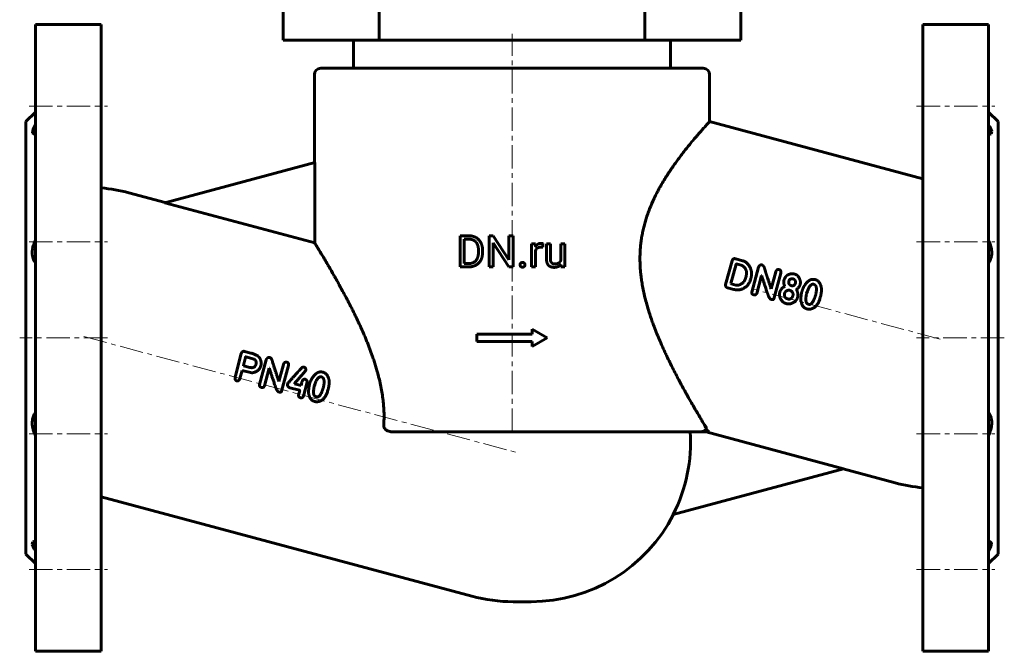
# Model space of a CAD drawing. Header units: millimetres. Extents: x -157 to 157, y -189 to 191.
# Tile 1 of 2: x -157 to 157, y -189 to 13. Entities that reach past the tile are written whole.
import ezdxf

# ---------------------------------------------------------------- set-up
doc = ezdxf.new("R2010")
doc.units = ezdxf.units.MM
doc.linetypes.add('K5LT_AXLED', pattern=[12, 7.5, -1.5, 1.5, -1.5])
doc.linetypes.add('K5LT_BASIC', pattern=[0])
doc.layers.add('Системный слой (1)', color=7, linetype='Continuous', true_color=0x6c6c6c)

# ---------------------------------------------------------------- blocks, each defined once
blk = doc.blocks.new('U10')
at = {"layer": 'Системный слой (1)', "color": 150, "linetype": 'K5LT_BASIC', "lineweight": 60, "true_color": 0x0080ff}
for p, q in [((152.37, -21.2), (152, -20.58)), ((152.97, -22.63), (152.37, -21.2)), ((152, -23.58), (152.08, -23.58)), ((152.08, -23.58), (152.16, -23.59)), ((152.16, -23.59), (152.23, -23.59)), ((152.23, -23.59), (152.76, -23.45)), ((152.76, -23.45), (152.97, -22.63))]:
    blk.add_line(p, q, dxfattribs=at)
blk = doc.blocks.new('U11')
at = {"layer": 'Системный слой (1)', "color": 150, "linetype": 'K5LT_BASIC', "lineweight": 60, "true_color": 0x0080ff}
for p, q in [((-152, -20.58), (-152.84, -22.18)), ((-152.84, -22.18), (-152.93, -23.24)), ((-152.93, -23.24), (-152.23, -23.59)), ((-152.23, -23.59), (-152.16, -23.59)), ((-152.16, -23.59), (-152.08, -23.58)), ((-152.08, -23.58), (-152, -23.58))]:
    blk.add_line(p, q, dxfattribs=at)
blk = doc.blocks.new('U12')
at = {"layer": 'Системный слой (1)', "color": 150, "linetype": 'K5LT_BASIC', "lineweight": 60, "true_color": 0x0080ff}
for p, q in [((-152.76, -153.55), (-152.97, -154.36)), ((-152.23, -153.41), (-152.76, -153.55)), ((-152.16, -153.41), (-152.23, -153.41)), ((-152.08, -153.42), (-152.16, -153.41)), ((-152, -153.42), (-152.08, -153.42)), ((-152.97, -154.36), (-152.38, -155.8)), ((-152.38, -155.8), (-152, -156.42))]:
    blk.add_line(p, q, dxfattribs=at)
blk = doc.blocks.new('U13')
at = {"layer": 'Системный слой (1)', "color": 150, "linetype": 'K5LT_BASIC', "lineweight": 60, "true_color": 0x0080ff}
for p, q in [((152.08, -153.42), (152, -153.42)), ((152.16, -153.41), (152.08, -153.42)), ((152.23, -153.41), (152.16, -153.41)), ((152.93, -153.76), (152.23, -153.41)), ((152.84, -154.82), (152.93, -153.76)), ((152, -156.42), (152.84, -154.82))]:
    blk.add_line(p, q, dxfattribs=at)

msp = doc.modelspace()

# ---------------------------------------------------------------- linework, layer by layer
at = {"layer": 'Системный слой (1)', "color": 150, "linetype": 'K5LT_BASIC', "lineweight": 60, "true_color": 0x0080ff}
for p, q in [((-73, 6.5), (-73, 16.5)), ((-42.34, 6.5), (-42.34, 16.5)), ((42.34, 6.5), (42.34, 16.5)), ((73, 6.5), (73, 16.5)), ((-152, 11.5), (-131, 11.5)), ((-152, 11.5), (-152, -188.5)), ((-131, 11.5), (-131, -188.5)), ((152, 11.5), (131, 11.5)), ((131, 11.5), (131, -188.5)), ((152, 11.5), (152, -188.5)), ((-73, 6.5), (-42.34, 6.5)), ((-50.5, -2.5), (-50.5, 6.5)), ((-42.34, 6.5), (42.34, 6.5)), ((42.34, 6.5), (73, 6.5)), ((50.5, -2.5), (50.5, 6.5)), ((-61, -2.5), (61, -2.5)), ((-63, -32.61), (-63, -4.5)), ((63, -19.51), (63, -4.5)), ((-155, -19.5), (-152, -16.5)), ((155, -19.5), (152, -16.5)), ((-155, -19.5), (-155, -157.5)), ((131, -37.73), (63, -19.51)), ((155, -19.5), (155, -157.5)), ((-110.75, -45.4), (-62.93, -32.59)), ((-62.93, -58.22), (-62.93, -32.59)), ((-122.2, -42.24), (-110.57, -45.35)), ((-110.75, -45.4), (-62.93, -58.22)), ((-16.57, -65.87), (-16.57, -55.94)), ((-16.57, -55.94), (-13.76, -55.94)), ((-7.31, -55.94), (-6, -55.94)), ((-7.31, -65.87), (-7.31, -55.94)), ((-6, -55.94), (-0.98, -63.62)), ((-0.98, -55.94), (0.33, -55.94)), ((-0.98, -63.62), (-0.98, -55.94)), ((0.33, -65.87), (0.33, -55.94)), ((-15.26, -64.8), (-15.26, -57.02)), ((-15.26, -57.02), (-13.76, -57.02)), ((-6, -65.87), (-6, -58.21)), ((-6, -58.21), (-1, -65.87)), ((6.25, -65.87), (6.25, -58.49)), ((6.25, -58.49), (7.48, -58.49)), ((7.48, -58.49), (7.51, -59.33)), ((9.81, -59.62), (9.82, -58.45)), ((10.99, -63.25), (10.99, -58.49)), ((10.99, -58.49), (12.25, -58.49)), ((12.25, -63.26), (12.25, -58.49)), ((15.53, -58.49), (16.8, -58.49)), ((15.53, -63.86), (15.53, -58.49)), ((16.8, -65.87), (16.8, -58.49)), ((-10.69, -61.2), (-10.69, -60.6)), ((-9.38, -61.2), (-9.38, -60.61)), ((7.52, -65.87), (7.52, -60.63)), ((-16.57, -65.87), (-13.89, -65.87)), ((-15.26, -64.8), (-13.89, -64.8)), ((-7.31, -65.87), (-6, -65.87)), ((-1, -65.87), (0.33, -65.87)), ((6.25, -65.87), (7.52, -65.87)), ((15.57, -65.14), (15.59, -65.87)), ((15.59, -65.87), (16.8, -65.87)), ((68.13, -71.53), (70.17, -63.92)), ((69.84, -71.2), (71.53, -64.99)), ((71.12, -63.25), (71.35, -63.29)), ((73.55, -63.88), (71.35, -63.29)), ((73.05, -65.32), (71.62, -64.93)), ((76.51, -73.89), (78.64, -65.93)), ((74.55, -69.25), (74.66, -68.81)), ((78.04, -74.3), (79.57, -68.61)), ((79.64, -68.63), (79.57, -68.61)), ((82.67, -72.85), (84.12, -67.44)), ((83.51, -76), (85.71, -67.82)), ((69.9, -71.26), (69.84, -71.2)), ((71.35, -71.65), (69.9, -71.26)), ((86.97, -72.02), (86.98, -71.98)), ((89.68, -69.69), (89.6, -69.67)), ((70.78, -73.06), (68.76, -72.52)), ((82.67, -72.85), (82.6, -72.83)), ((90.73, -73.1), (90.74, -73.06)), ((93.95, -74.39), (94.19, -73.66)), ((98.38, -75.39), (98.39, -75.35)), ((82.81, -76.27), (82.56, -76.21)), ((87.56, -77.59), (87.41, -77.55)), ((88, -76.08), (87.82, -76.03)), ((91.07, -75.59), (91.08, -75.56)), ((94.75, -77.81), (94.43, -77.73)), ((-11.25, -87.37), (6.38, -87.37)), ((-11.25, -89.62), (-11.25, -87.37)), ((6.38, -87.37), (6.38, -85.69)), ((6.38, -85.69), (11.25, -88.5)), ((-11.25, -89.62), (6.38, -89.62)), ((6.38, -91.31), (11.25, -88.5)), ((6.38, -91.31), (6.38, -89.62)), ((-86.34, -93.46), (-88.22, -100.6)), ((-85.27, -92.82), (-83.3, -93.35)), ((-85.65, -97.29), (-85.59, -97.39)), ((-84.88, -94.55), (-82.24, -95.26)), ((-78.36, -95.46), (-80.49, -103.43)), ((-72.88, -96.97), (-74.33, -102.39)), ((-86.07, -98.87), (-86.77, -101.5)), ((-86.07, -98.87), (-83, -99.69)), ((-85.59, -97.39), (-83.58, -97.92)), ((-77.43, -98.15), (-78.96, -103.84)), ((-77.43, -98.15), (-77.36, -98.16)), ((-71.29, -97.35), (-73.49, -105.54)), ((-74.4, -102.37), (-74.33, -102.39)), ((-69.34, -103.01), (-69.38, -103.16)), ((-69.38, -103.16), (-67.27, -103.72)), ((-66.99, -102.65), (-67.27, -103.72)), ((-65.34, -102.67), (-66.53, -107.12)), ((-62.81, -103.19), (-63.05, -103.93)), ((-74.44, -105.74), (-74.19, -105.81)), ((-70.83, -104.41), (-67.75, -105.24)), ((-67.7, -105.33), (-68.08, -106.74)), ((-58.61, -104.89), (-58.62, -104.92)), ((-62.57, -107.26), (-62.25, -107.35)), ((-37.84, -118.5), (59.58, -118.5)), ((59.58, -118.5), (62.75, -118.5)), ((105.75, -130.26), (61.87, -118.5)), ((105.75, -130.26), (51.4, -144.82)), ((122.2, -134.76), (105.57, -130.31)), ((-131, -139.27), (-12.8, -170.94)), ((-155, -157.5), (-152, -160.5)), ((155, -157.5), (152, -160.5)), ((0.39, -172.67), (6.06, -172.67)), ((-152, -188.5), (-131, -188.5)), ((152, -188.5), (131, -188.5))]:
    msp.add_line(p, q, dxfattribs=at)
at = {"layer": 'Системный слой (1)', "color": 30, "linetype": 'K5LT_AXLED', "lineweight": 18, "true_color": 0xff8000}
for p, q in [((0, -118.5), (0, 8.5)), ((-154, -14.59), (-129, -14.59)), ((129, -14.59), (154, -14.59)), ((-154, -57.89), (-129, -57.89)), ((129, -57.89), (154, -57.89)), ((136.55, -88.92), (76.38, -72.79)), ((-129, -88.5), (-157, -88.5)), ((-136.55, -88.08), (1.55, -125.09)), ((157, -88.5), (129, -88.5)), ((-154, -119.11), (-129, -119.11)), ((129, -119.11), (154, -119.11)), ((-154, -162.41), (-129, -162.41)), ((129, -162.41), (154, -162.41))]:
    msp.add_line(p, q, dxfattribs=at)
at = {"layer": 'Системный слой (1)', "color": 150, "linetype": 'K5LT_BASIC', "lineweight": 60, "true_color": 0x0080ff}
for centre, radius, start, end in [((-61, -4.5), 2, 90, 180), ((61, -4.5), 2, 0, 90), ((-135.39, -91.5), 51, 75, 85.0564), ((6.06, -121.67), 50.91, 332.9522, 3.5737), ((135.39, -85.5), 51, 255, 265.0564), ((6.06, -121.67), 51, 270, 333.0473), ((0.39, -121.67), 51, 255, 270)]:
    msp.add_arc(centre, radius, start, end, dxfattribs=at)
msp.add_ellipse((105.54, -80.61), major_axis=(-43.23, -37.47), ratio=0.239236, start_param=6.158382, end_param=6.327479, dxfattribs=at)
for points, degree, knots in [([(40.91, -60.18), (40.95, -59.63), (41.06, -58.53), (41.27, -56.89), (41.56, -55.25), (41.9, -53.63), (42.31, -52.03), (42.78, -50.44), (43.31, -48.88), (44.12, -46.72), (45.12, -44.42), (46.16, -42.34), (46.88, -40.99), (47.6, -39.69), (48.46, -38.23), (49.46, -36.64), (50.42, -35.16), (51.39, -33.75), (52.34, -32.41), (53.27, -31.15), (54.16, -29.97), (55.05, -28.81), (55.99, -27.64), (56.78, -26.66), (57.59, -25.68), (58.26, -24.89), (58.96, -24.07), (59.53, -23.4), (60.06, -22.79), (60.51, -22.28), (60.93, -21.8), (61.38, -21.3), (61.83, -20.8), (62.21, -20.38), (62.53, -20.02), (62.79, -19.74), (62.96, -19.56), (63, -19.51), (63, -19.51)], 3, [0, 0, 0, 0, 0.875712, 1.756933, 2.644614, 3.54016, 4.43648, 5.340904, 6.249829, 7.165802, 9.205956, 10.535147, 11.233544, 11.944748, 13.22821, 14.362699, 15.514555, 16.666461, 17.803677, 18.922552, 20.017292, 21.09159, 22.307131, 23.657484, 24.315662, 25.768342, 26.60226, 27.628878, 28.643371, 29.444109, 30.242582, 31.246607, 32.467614, 33.704905, 34.747132, 36.157233, 37.61032, 39, 39, 39, 39]), ([(-152, -57.38), (-152.14, -57.67), (-152.39, -58.23), (-152.67, -59.06), (-152.83, -59.71), (-152.93, -60.28), (-152.99, -60.78), (-153.01, -61.35), (-152.98, -61.89), (-152.91, -62.43), (-152.8, -62.93), (-152.64, -63.42), (-152.42, -63.95), (-152.19, -64.33), (-152.03, -64.56), (-152, -64.6)], 3, [0, 0, 0, 0, 1.857405, 3.504967, 4.987178, 5.774579, 6.860742, 7.999616, 9.263896, 10.230907, 11.537108, 12.694943, 13.774138, 15.665613, 16, 16, 16, 16]), ([(-40.89, -116.5), (-40.86, -115.97), (-40.82, -115.05), (-40.8, -113.71), (-40.81, -112.61), (-40.86, -111.48), (-40.93, -110.32), (-41.07, -108.71), (-41.31, -106.79), (-41.69, -104.57), (-42.15, -102.4), (-42.58, -100.62), (-43, -99.11), (-43.38, -97.78), (-43.85, -96.29), (-44.31, -94.9), (-44.76, -93.62), (-45.2, -92.44), (-45.65, -91.24), (-46.13, -90.04), (-46.79, -88.41), (-47.66, -86.38), (-48.74, -84), (-49.66, -82.06), (-50.45, -80.43), (-51.13, -79.08), (-51.86, -77.65), (-52.74, -75.93), (-53.68, -74.17), (-54.65, -72.39), (-55.48, -70.88), (-56.2, -69.61), (-57.18, -67.88), (-58.1, -66.28), (-59.14, -64.51), (-59.94, -63.15), (-60.65, -61.97), (-61.18, -61.09), (-61.63, -60.35), (-62.03, -59.68), (-62.4, -59.08), (-62.67, -58.64), (-62.84, -58.36), (-62.91, -58.25), (-62.93, -58.22)], 3, [0, 0, 0, 0, 0.855613, 1.474452, 2.13922, 2.624122, 3.281791, 4.004836, 5.206587, 6.395962, 7.649709, 8.812136, 9.397612, 10.236111, 11.101628, 11.99432, 12.68898, 13.398352, 14.130425, 14.870287, 15.627358, 17.17083, 18.728962, 20.287354, 21.064576, 22.091068, 23.110748, 24.123577, 25.831015, 27.075855, 28.296018, 29.491147, 30.282142, 32.793218, 33.950868, 35.644391, 37.261114, 38.288349, 39.281203, 40.676324, 41.813015, 43.14974, 44.274634, 45, 45, 45, 45]), ([(9.26, -58.35), (8.66, -58.35), (7.8, -58.87), (7.51, -59.33), (7.51, -59.33)], 2, [0, 0, 0, 1.487612, 2.975224, 3, 3, 3]), ([(152, -64.6), (152.14, -64.41), (152.37, -64.04), (152.6, -63.52), (152.77, -63.03), (152.88, -62.61), (152.95, -62.14), (153, -61.69), (153, -61.18), (152.97, -60.64), (152.89, -60.01), (152.74, -59.31), (152.48, -58.48), (152.22, -57.84), (152.04, -57.45), (152, -57.38)], 3, [0, 0, 0, 0, 1.80214, 3.280542, 4.125438, 5.427933, 6.191951, 7.243854, 8.312192, 9.354191, 10.565896, 12.045751, 13.522724, 15.525129, 16, 16, 16, 16]), ([(61.53, -116.5), (61.31, -116.13), (60.9, -115.44), (60.01, -113.96), (59.13, -112.48), (58.1, -110.71), (57.18, -109.12), (56.25, -107.49), (55.48, -106.11), (54.7, -104.7), (53.94, -103.3), (53.1, -101.74), (52.36, -100.33), (51.39, -98.45), (50.37, -96.41), (49.49, -94.58), (48.61, -92.72), (47.71, -90.73), (46.71, -88.4), (45.92, -86.46), (45.27, -84.77), (44.75, -83.35), (44.2, -81.78), (43.73, -80.35), (43.22, -78.68), (42.69, -76.81), (42.15, -74.63), (41.72, -72.59), (41.39, -70.68), (41.15, -68.92), (40.98, -67.3), (40.84, -65.43), (40.79, -63.52), (40.82, -61.66), (40.88, -60.63), (40.91, -60.18)], 3, [0, 0, 0, 0, 1.631896, 2.709918, 5.165398, 6.088248, 7.536318, 9.259187, 9.973934, 10.698693, 12.397886, 12.983578, 13.93867, 15.271313, 16.701488, 17.865957, 18.679774, 20.095317, 21.431713, 22.74846, 23.400667, 24.257522, 25.108147, 25.952196, 26.570929, 27.764205, 28.888304, 29.920875, 30.88169, 31.748549, 32.54284, 33.275586, 34.497858, 35.342489, 36, 36, 36, 36]), ([(13.41, -66.01), (14.2, -66.01), (15.24, -65.52), (15.57, -65.14)], 2, [0, 0, 0, 1.060722, 2, 2, 2]), ([(-152, -112.4), (-152.12, -112.57), (-152.34, -112.92), (-152.58, -113.43), (-152.76, -113.93), (-152.89, -114.43), (-152.98, -115.02), (-153.01, -115.63), (-152.98, -116.26), (-152.9, -116.92), (-152.76, -117.58), (-152.54, -118.34), (-152.29, -119), (-152.08, -119.47), (-152, -119.62)], 3, [0, 0, 0, 0, 1.496771, 2.931769, 3.85677, 5.00939, 6.159277, 7.515789, 8.601247, 9.790625, 11.217415, 12.264204, 14.072852, 15, 15, 15, 15]), ([(152, -119.62), (152.13, -119.35), (152.37, -118.82), (152.61, -118.1), (152.79, -117.47), (152.89, -116.98), (152.95, -116.51), (152.99, -116.08), (153.01, -115.57), (152.98, -115.03), (152.9, -114.47), (152.76, -113.93), (152.6, -113.48), (152.36, -112.95), (152.16, -112.62), (152, -112.4)], 3, [0, 0, 0, 0, 1.724043, 3.336065, 4.333116, 5.519392, 6.21214, 7.14307, 8.101199, 9.340106, 10.582137, 11.765213, 13.069859, 13.946319, 16, 16, 16, 16]), ([(-37.84, -118.5), (-38.01, -118.5), (-38.36, -118.48), (-38.82, -118.41), (-39.2, -118.32), (-39.45, -118.23), (-39.62, -118.16), (-39.78, -118.09), (-40, -117.97), (-40.28, -117.78), (-40.46, -117.6), (-40.61, -117.43), (-40.69, -117.3), (-40.8, -117.09), (-40.85, -116.93), (-40.87, -116.83)], 3, [0, 0, 0, 0, 2.312048, 4.460963, 5.973392, 7.347538, 7.773961, 8.313152, 9.683982, 10.954352, 12.639923, 12.949562, 13.877299, 14.634694, 16, 16, 16, 16]), ([(59.58, -118.5), (59.66, -118.5), (59.81, -118.5), (60.03, -118.49), (60.24, -118.47), (60.41, -118.45), (60.54, -118.43), (60.63, -118.41), (60.72, -118.39), (60.8, -118.37), (60.88, -118.35), (60.96, -118.33), (61.02, -118.3), (61.08, -118.28), (61.14, -118.26), (61.19, -118.24), (61.25, -118.21), (61.31, -118.18), (61.36, -118.15), (61.42, -118.11), (61.49, -118.07), (61.57, -118.01), (61.63, -117.95), (61.68, -117.9), (61.74, -117.83), (61.8, -117.75), (61.85, -117.68), (61.88, -117.62), (61.9, -117.57), (61.92, -117.51), (61.93, -117.46), (61.94, -117.4), (61.95, -117.34), (61.95, -117.27), (61.95, -117.2), (61.94, -117.13), (61.92, -117.06), (61.9, -116.99), (61.87, -116.92), (61.83, -116.84), (61.77, -116.75), (61.67, -116.63), (61.59, -116.55), (61.53, -116.5)], 3, [0, 0, 0, 0, 3.338929, 6.151774, 8.599751, 10.788961, 11.850158, 12.850221, 13.800751, 14.658674, 15.479875, 16.192018, 16.834725, 17.380229, 17.897733, 18.336262, 18.722505, 19.307752, 19.713567, 20.010097, 20.565217, 21.219825, 21.594234, 21.900934, 22.255602, 23.048578, 23.717878, 24.198488, 24.646104, 25.202617, 25.922413, 26.378849, 27.243545, 28.329339, 29.317886, 30.360896, 31.428409, 32.643735, 34.038121, 35.604133, 37.302204, 40.042453, 44, 44, 44, 44])]:
    msp.add_open_spline(points, degree=degree, knots=knots, dxfattribs=at)
for points, degree in [([(-9.38, -60.61), (-9.38, -59.53), (-10.01, -57.81), (-11.18, -56.59), (-12.79, -55.94), (-13.76, -55.94)], 2), ([(-10.69, -60.6), (-10.69, -59.75), (-11.1, -58.41), (-11.89, -57.49), (-13.03, -57.02), (-13.76, -57.02)], 2), ([(8.43, -59.7), (8.76, -59.57), (9.2, -59.57)], 2), ([(9.2, -59.57), (9.38, -59.57), (9.52, -59.58)], 2), ([(9.58, -58.38), (9.4, -58.35), (9.26, -58.35)], 2), ([(9.52, -59.58), (9.66, -59.59), (9.81, -59.62)], 2), ([(9.82, -58.45), (9.75, -58.41), (9.58, -58.38)], 2), ([(-13.89, -64.8), (-12.82, -64.8), (-11.4, -63.91), (-10.69, -62.29), (-10.69, -61.2)], 2), ([(-13.89, -65.87), (-12.85, -65.87), (-11.19, -65.22), (-10.01, -64.01), (-9.38, -62.28), (-9.38, -61.2)], 2), ([(7.52, -60.63), (7.65, -60.32), (7.86, -60.09)], 2), ([(7.86, -60.09), (8.1, -59.84), (8.43, -59.7)], 2), ([(2.77, -64.66), (2.57, -64.88), (2.57, -65.2)], 2), ([(2.57, -65.2), (2.57, -65.52), (2.77, -65.73)], 2), ([(3.35, -64.44), (2.97, -64.44), (2.77, -64.66)], 2), ([(2.77, -65.73), (2.97, -65.95), (3.35, -65.95)], 2), ([(3.94, -64.66), (3.74, -64.44), (3.35, -64.44)], 2), ([(3.35, -65.95), (3.74, -65.95), (3.94, -65.73)], 2), ([(4.14, -65.2), (4.14, -64.88), (3.94, -64.66)], 2), ([(3.94, -65.73), (4.14, -65.52), (4.14, -65.2)], 2), ([(10.99, -63.25), (10.99, -63.99), (11.34, -65.04), (11.66, -65.37)], 2), ([(11.66, -65.37), (11.98, -65.69), (12.87, -66.01), (13.41, -66.01)], 2), ([(12.36, -64.09), (12.25, -63.76), (12.25, -63.26)], 2), ([(12.67, -64.6), (12.48, -64.41), (12.36, -64.09)], 2), ([(13.11, -64.86), (12.86, -64.79), (12.67, -64.6)], 2), ([(13.61, -64.94), (13.35, -64.94), (13.11, -64.86)], 2), ([(14.88, -64.63), (14.41, -64.94), (13.61, -64.94)], 2), ([(15.53, -63.86), (15.32, -64.34), (14.88, -64.63)], 2), ([(71.12, -63.25), (70.51, -63.11), (70.17, -63.92)], 2), ([(71.62, -64.93), (71.54, -64.93), (71.53, -64.99)], 2), ([(73.58, -65.54), (73.25, -65.37), (73.05, -65.32)], 2), ([(76.32, -67.17), (75.58, -64.43), (73.55, -63.88)], 2), ([(74.66, -68.81), (75.21, -66.76), (73.58, -65.54)], 2), ([(79.76, -65.25), (79.04, -65.06), (78.64, -65.93)], 2), ([(80.69, -66.91), (80.42, -65.43), (79.76, -65.25)], 2), ([(76.15, -69.68), (76.54, -68.23), (76.32, -67.17)], 2), ([(79.64, -68.63), (80.13, -70.37), (81.43, -74.12)], 2), ([(82.6, -72.83), (81.58, -69.57), (80.69, -66.91)], 2), ([(85.24, -66.75), (84.37, -66.52), (84.12, -67.44)], 2), ([(85.71, -67.82), (85.94, -66.94), (85.24, -66.75)], 2), ([(88.15, -68.33), (87.22, -68.75), (86.77, -70)], 2), ([(89.98, -68.11), (89.07, -67.91), (88.15, -68.33)], 2), ([(91.94, -70.33), (91.47, -68.51), (89.98, -68.11)], 2), ([(68.13, -71.53), (67.98, -72.21), (68.76, -72.52)], 2), ([(71.35, -71.65), (72.49, -71.95), (73.73, -70.83)], 2), ([(72.46, -73.2), (75.39, -72.54), (76.15, -69.68)], 2), ([(73.73, -70.83), (74.28, -70.26), (74.55, -69.25)], 2), ([(86.97, -72.02), (85.7, -72.85), (85.41, -73.92)], 2), ([(86.77, -70), (86.49, -71.04), (86.98, -71.98)], 2), ([(88.28, -70.44), (88.09, -71.58), (89.09, -71.85)], 2), ([(89.6, -69.67), (88.53, -69.51), (88.28, -70.44)], 2), ([(89.09, -71.85), (90, -72.1), (90.42, -70.97)], 2), ([(90.42, -70.97), (90.46, -69.9), (89.68, -69.69)], 2), ([(90.74, -73.06), (91.67, -72.35), (91.9, -71.48)], 2), ([(91.9, -71.48), (92.01, -71.08), (91.94, -70.33)], 2), ([(93.85, -71.05), (92.94, -72.07), (92.46, -73.69)], 2), ([(95.55, -69.86), (94.76, -70.04), (93.85, -71.05)], 2), ([(96.2, -71.41), (95.08, -71.11), (94.19, -73.66)], 2), ([(96.58, -69.87), (95.94, -69.81), (95.55, -69.86)], 2), ([(96.78, -74.92), (97.63, -71.79), (96.2, -71.41)], 2), ([(98.71, -72.73), (98.32, -70.34), (96.58, -69.87)], 2), ([(70.78, -73.06), (71.36, -73.22), (72.46, -73.2)], 2), ([(76.51, -73.89), (76.33, -74.56), (77.06, -74.76)], 2), ([(77.06, -74.76), (77.86, -74.97), (78.04, -74.3)], 2), ([(81.43, -74.12), (82.05, -76.07), (82.56, -76.21)], 2), ([(85.41, -73.92), (85.25, -74.51), (85.38, -75.34)], 2), ([(85.38, -75.34), (85.96, -77.16), (87.41, -77.55)], 2), ([(86.92, -74.36), (86.76, -75.75), (87.82, -76.03)], 2), ([(87.06, -73.97), (86.94, -74.28), (86.92, -74.36)], 2), ([(88.66, -73.36), (87.73, -73.11), (87.06, -73.97)], 2), ([(88, -76.08), (89.03, -76.36), (89.57, -75.15)], 2), ([(89.57, -75.15), (89.9, -73.93), (88.66, -73.36)], 2), ([(91.08, -75.56), (91.4, -74.37), (90.73, -73.1)], 2), ([(92.46, -73.69), (92.09, -75.06), (92.13, -76.49)], 2), ([(93.95, -74.39), (93.3, -77.42), (94.43, -77.73)], 2), ([(96.38, -76.15), (96.69, -75.29), (96.78, -74.92)], 2), ([(98.39, -75.35), (98.7, -74.19), (98.71, -72.73)], 2), ([(82.81, -76.27), (83.4, -76.43), (83.51, -76)], 2), ([(87.56, -77.59), (88.11, -77.73), (88.78, -77.64)], 2), ([(88.78, -77.64), (90.67, -77.11), (91.07, -75.59)], 2), ([(92.13, -76.49), (92.41, -78.82), (94.06, -79.27)], 2), ([(94.75, -77.81), (95.52, -78.02), (96.38, -76.15)], 2), ([(94.87, -79.37), (97.35, -79.21), (98.38, -75.39)], 2), ([(94.06, -79.27), (94.52, -79.39), (94.87, -79.37)], 2), ([(-85.27, -92.82), (-85.93, -92.65), (-86.34, -93.46)], 2), ([(-80.3, -95.24), (-80.83, -93.99), (-83.3, -93.35)], 2), ([(-84.97, -94.61), (-85.52, -96.82), (-85.65, -97.29)], 2), ([(-84.88, -94.55), (-84.95, -94.55), (-84.97, -94.61)], 2), ([(-83.58, -97.92), (-82.01, -98.35), (-81.61, -96.84)], 2), ([(-81.61, -96.84), (-81.37, -95.97), (-82.24, -95.26)], 2), ([(-80.12, -97.44), (-79.78, -96.48), (-80.3, -95.24)], 2), ([(-77.24, -94.79), (-77.96, -94.59), (-78.36, -95.46)], 2), ([(-76.31, -96.45), (-76.58, -94.96), (-77.24, -94.79)], 2), ([(-74.4, -102.37), (-75.42, -99.1), (-76.31, -96.45)], 2), ([(-71.76, -96.29), (-72.63, -96.06), (-72.88, -96.97)], 2), ([(-71.29, -97.35), (-71.06, -96.48), (-71.76, -96.29)], 2), ([(-83, -99.69), (-80.63, -99.34), (-80.12, -97.44)], 2), ([(-77.36, -98.16), (-76.87, -99.91), (-75.58, -103.66)], 2), ([(-67.17, -98.19), (-71.51, -102.95), (-71.58, -103.22)], 2), ([(-69.34, -103.01), (-65.81, -99.01), (-65.79, -98.91)], 2), ([(-66.35, -97.84), (-67.08, -97.87), (-67.17, -98.19)], 2), ([(-65.79, -98.91), (-65.64, -98.03), (-66.35, -97.84)], 2), ([(-61.45, -99.4), (-62.24, -99.57), (-63.15, -100.59)], 2), ([(-60.42, -99.41), (-61.06, -99.35), (-61.45, -99.4)], 2), ([(-58.29, -102.26), (-58.68, -99.87), (-60.42, -99.41)], 2), ([(-88.22, -100.6), (-88.59, -101.99), (-87.79, -102.21)], 2), ([(-87.79, -102.21), (-87.1, -102.39), (-86.77, -101.5)], 2), ([(-80.49, -103.43), (-80.67, -104.1), (-79.94, -104.29)], 2), ([(-71.58, -103.22), (-71.79, -104), (-70.83, -104.41)], 2), ([(-65.89, -101.72), (-66.68, -101.51), (-66.99, -102.65)], 2), ([(-65.34, -102.67), (-65.19, -102.1), (-65.89, -101.72)], 2), ([(-64.54, -103.22), (-64.91, -104.59), (-64.87, -106.03)], 2), ([(-63.15, -100.59), (-64.06, -101.6), (-64.54, -103.22)], 2), ([(-60.8, -100.94), (-61.92, -100.64), (-62.81, -103.19)], 2), ([(-60.22, -104.46), (-59.38, -101.32), (-60.8, -100.94)], 2), ([(-58.61, -104.89), (-58.3, -103.73), (-58.29, -102.26)], 2), ([(-79.94, -104.29), (-79.14, -104.51), (-78.96, -103.84)], 2), ([(-75.58, -103.66), (-74.95, -105.6), (-74.44, -105.74)], 2), ([(-74.19, -105.81), (-73.6, -105.97), (-73.49, -105.54)], 2), ([(-68.08, -106.74), (-68.19, -107.31), (-67.46, -107.62)], 2), ([(-67.75, -105.24), (-67.68, -105.26), (-67.7, -105.33)], 2), ([(-64.87, -106.03), (-64.59, -108.36), (-62.94, -108.8)], 2), ([(-63.05, -103.93), (-63.7, -106.96), (-62.57, -107.26)], 2), ([(-62.25, -107.35), (-61.48, -107.55), (-60.62, -105.69)], 2), ([(-62.13, -108.9), (-59.65, -108.74), (-58.62, -104.92)], 2), ([(-60.62, -105.69), (-60.31, -104.83), (-60.22, -104.46)], 2), ([(-67.46, -107.62), (-66.7, -107.76), (-66.53, -107.12)], 2), ([(-62.94, -108.8), (-62.48, -108.92), (-62.13, -108.9)], 2), ([(-40.89, -116.5), (-40.9, -116.61), (-40.89, -116.72), (-40.87, -116.83)], 3)]:
    msp.add_open_spline(points, degree=degree, dxfattribs=at)

# ---------------------------------------------------------------- block references
at = {"layer": 'Системный слой (1)'}
for name in ['U11', 'U10', 'U12', 'U13']:
    msp.add_blockref(name, (0, 0), dxfattribs=at)

doc.saveas('drawing.dxf')
